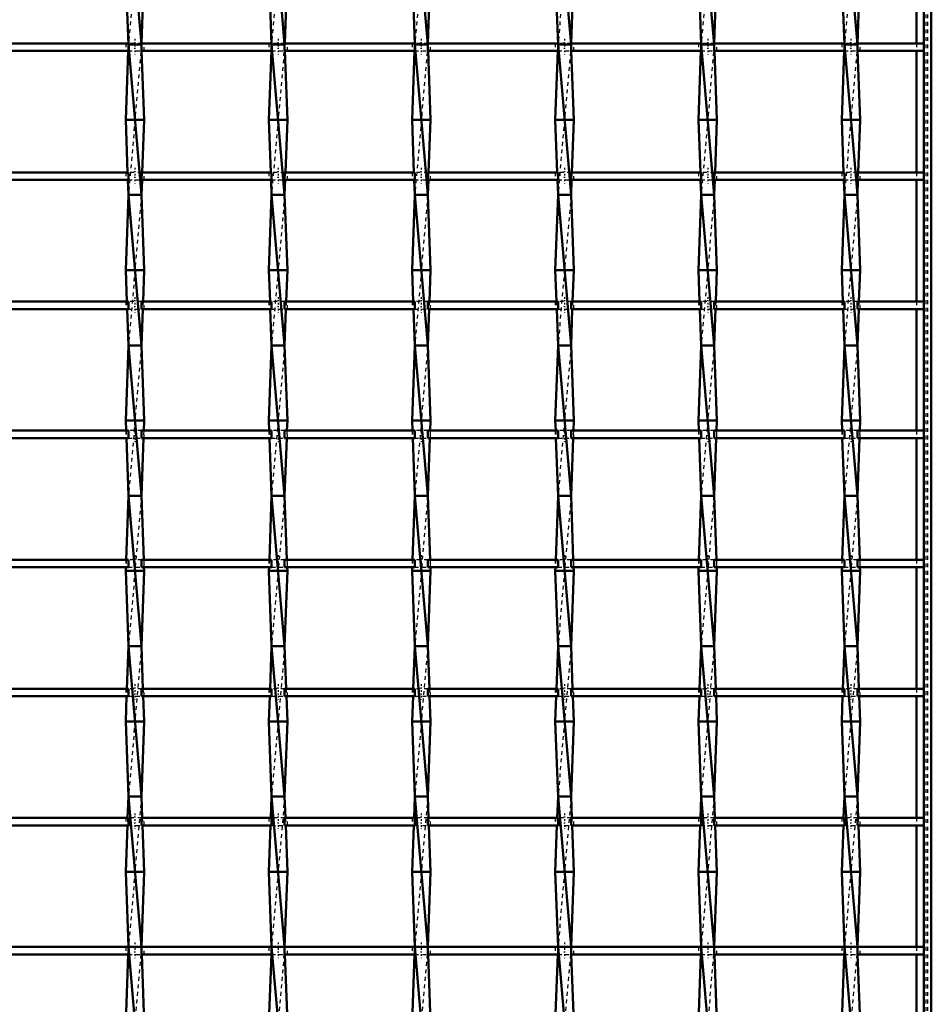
# Model space of a CAD drawing. Header units: millimetres. Extents: x -596 to 532, y -500 to 878.
# Tile 9 of 13: x 7 to 250, y -117 to 145. Entities that reach past the tile are written whole.
import ezdxf

# ---------------------------------------------------------------- set-up
doc = ezdxf.new("R2010")
doc.units = ezdxf.units.MM
doc.linetypes.add('Center', pattern=[1.5, 0.45, -0.5, 0.05, -0.5])
doc.linetypes.add('Dashed', pattern=[2, 1, -1])
for name, color, linetype, lineweight in [('AM_0', 7, 'Continuous', 50), ('AM_7', 7, 'Center', 25), ('AM_9', 6, 'Dashed', 25)]:
    doc.layers.add(name, color=color, linetype=linetype, lineweight=lineweight)

# ---------------------------------------------------------------- blocks, each defined once
blk = doc.blocks.new('1_t7c3wkzoblhuy1qdr1avfunjh________0_in_LSSP2303438211500100035010_4')
at = {"layer": 'AM_0'}
for p, q in [((248, 498), (248, -498)), ((250, 498), (250, -498)), ((246.05, 170.65), (246.05, 138.32)), ((246.05, 136.32), (246.05, 103.99)), ((246.05, 101.99), (246.05, 69.66)), ((246.05, 67.66), (246.05, 35.33)), ((246.05, 33.33), (246.05, 1)), ((246.05, -1), (246.05, -33.33)), ((246.05, -35.33), (246.05, -67.66)), ((246.05, -69.66), (246.05, -101.99)), ((246.05, -103.99), (246.05, -136.32))]:
    blk.add_line(p, q, dxfattribs=at)
at = {"layer": 'AM_9'}
for p, q in [((248.55, 498), (248.55, -498)), ((248.99, 498), (248.99, -498)), ((246.05, 138.32), (246.05, 136.32)), ((246.05, 103.99), (246.05, 101.99)), ((246.05, 69.66), (246.05, 67.66)), ((246.05, 35.33), (246.05, 33.33)), ((246.05, 1), (246.05, -1)), ((246.05, -33.33), (246.05, -35.33)), ((246.05, -67.66), (246.05, -69.66)), ((246.05, -101.99), (246.05, -103.99))]:
    blk.add_line(p, q, dxfattribs=at)
blk = doc.blocks.new('10_c7pp2oum05nb3780u4qsh2njt________0_in_LSSP2303438211500100035010_4')
at = {"layer": 'AM_0'}
for p, q in [((36.37, 178), (39.83, 138)), ((35.65, 158), (36.37, 138)), ((40.55, 158), (39.84, 138.32)), ((36.31, 136.32), (35.65, 118)), ((36.37, 138), (39.83, 98)), ((39.83, 138), (36.37, 138)), ((39.89, 136.32), (40.55, 118)), ((40.55, 118), (35.65, 118)), ((35.65, 118), (36.15, 103.99)), ((40.55, 118), (40.05, 103.99)), ((36.22, 101.99), (36.37, 98)), ((39.98, 101.99), (39.83, 98)), ((36.37, 98), (35.65, 78)), ((36.37, 98), (39.83, 58)), ((39.83, 98), (36.37, 98)), ((39.83, 98), (40.55, 78)), ((35.65, 78), (35.95, 69.66)), ((40.55, 78), (35.65, 78)), ((40.55, 78), (40.25, 69.66)), ((36.02, 67.66), (36.37, 58)), ((40.18, 67.66), (39.83, 58)), ((36.37, 58), (35.65, 38)), ((39.83, 58), (36.37, 58)), ((36.37, 58), (39.83, 18)), ((39.83, 58), (40.55, 38)), ((35.65, 38), (35.75, 35.33)), ((40.55, 38), (35.65, 38)), ((40.55, 38), (40.45, 35.33)), ((35.82, 33.33), (36.37, 18)), ((40.38, 33.33), (39.83, 18)), ((36.37, 18), (35.76, 1)), ((36.37, 18), (39.83, -22)), ((39.83, 18), (36.37, 18)), ((39.83, 18), (40.44, 1)), ((35.69, -1), (35.65, -2)), ((40.55, -2), (35.65, -2)), ((35.65, -2), (36.37, -22)), ((40.55, -2), (39.83, -22)), ((40.51, -1), (40.55, -2)), ((36.37, -22), (35.96, -33.33)), ((39.83, -22), (36.37, -22)), ((36.37, -22), (39.83, -62)), ((39.83, -22), (40.24, -33.33)), ((35.89, -35.33), (35.65, -42)), ((40.31, -35.33), (40.55, -42)), ((35.65, -42), (36.37, -62)), ((40.55, -42), (35.65, -42)), ((40.55, -42), (39.83, -62)), ((36.37, -62), (36.16, -67.66)), ((39.83, -62), (36.37, -62)), ((36.37, -62), (39.83, -102)), ((39.83, -62), (40.04, -67.66)), ((36.09, -69.66), (35.65, -82)), ((40.11, -69.66), (40.55, -82)), ((40.55, -82), (35.65, -82)), ((35.65, -82), (36.37, -102)), ((40.55, -82), (39.83, -101.99)), ((39.83, -102), (36.37, -102)), ((36.37, -102), (39.83, -142)), ((36.3, -103.99), (35.65, -122)), ((39.9, -103.99), (40.55, -122))]:
    blk.add_line(p, q, dxfattribs=at)
at = {"layer": 'AM_9'}
for p, q in [((39.83, 178), (36.37, 138)), ((36.37, 138), (36.31, 136.32)), ((39.83, 138), (36.37, 98)), ((39.84, 138.32), (39.83, 138)), ((39.83, 138), (39.89, 136.32)), ((36.15, 103.99), (36.22, 101.99)), ((40.05, 103.99), (39.98, 101.99)), ((39.83, 98), (36.37, 58)), ((35.95, 69.66), (36.02, 67.66)), ((40.25, 69.66), (40.18, 67.66)), ((39.83, 58), (36.37, 18)), ((35.75, 35.33), (35.82, 33.33)), ((40.45, 35.33), (40.38, 33.33)), ((39.83, 18), (36.37, -22)), ((35.76, 1), (35.69, -1)), ((40.44, 1), (40.51, -1)), ((39.83, -22), (36.37, -62)), ((35.96, -33.33), (35.89, -35.33)), ((40.24, -33.33), (40.31, -35.33)), ((39.83, -62), (36.37, -102)), ((36.16, -67.66), (36.09, -69.66)), ((40.04, -67.66), (40.11, -69.66)), ((36.37, -102), (36.3, -103.99)), ((39.83, -102), (36.37, -142)), ((39.83, -101.99), (39.83, -102)), ((39.83, -102), (39.9, -103.99))]:
    blk.add_line(p, q, dxfattribs=at)
blk = doc.blocks.new('11_bxy5m6u92rukel5m39qmzynhd________0_in_LSSP2303438211500100035010_4')
at = {"layer": 'AM_0'}
for p, q in [((74.47, 178), (77.93, 138)), ((73.75, 158), (74.47, 138)), ((78.65, 158), (77.94, 138.32)), ((74.41, 136.32), (73.75, 118)), ((74.47, 138), (77.93, 98)), ((77.93, 138), (74.47, 138)), ((77.99, 136.32), (78.65, 118)), ((78.65, 118), (73.75, 118)), ((73.75, 118), (74.25, 103.99)), ((78.65, 118), (78.15, 103.99)), ((74.32, 101.99), (74.47, 98)), ((78.08, 101.99), (77.93, 98)), ((74.47, 98), (73.75, 78)), ((77.93, 98), (74.47, 98)), ((74.47, 98), (77.93, 58)), ((77.93, 98), (78.65, 78)), ((78.65, 78), (73.75, 78)), ((73.75, 78), (74.05, 69.66)), ((78.65, 78), (78.35, 69.66)), ((74.12, 67.66), (74.47, 58)), ((78.28, 67.66), (77.93, 58)), ((74.47, 58), (73.75, 38)), ((77.93, 58), (74.47, 58)), ((74.47, 58), (77.93, 18)), ((77.93, 58), (78.65, 38)), ((73.75, 38), (73.85, 35.33)), ((78.65, 38), (73.75, 38)), ((78.65, 38), (78.55, 35.33)), ((73.92, 33.33), (74.47, 18)), ((78.48, 33.33), (77.93, 18)), ((74.47, 18), (73.86, 1)), ((74.47, 18), (77.93, -22)), ((77.93, 18), (74.47, 18)), ((77.93, 18), (78.54, 1)), ((73.79, -1), (73.75, -2)), ((78.65, -2), (73.75, -2)), ((73.75, -2), (74.47, -22)), ((78.65, -2), (77.93, -22)), ((78.61, -1), (78.65, -2)), ((74.47, -22), (74.06, -33.33)), ((74.47, -22), (77.93, -62)), ((77.93, -22), (74.47, -22)), ((77.93, -22), (78.34, -33.33)), ((73.99, -35.33), (73.75, -42)), ((78.41, -35.33), (78.65, -42)), ((73.75, -42), (74.47, -62)), ((78.65, -42), (73.75, -42)), ((78.65, -42), (77.93, -62)), ((74.47, -62), (74.26, -67.66)), ((77.93, -62), (74.47, -62)), ((74.47, -62), (77.93, -102)), ((77.93, -62), (78.14, -67.66)), ((74.19, -69.66), (73.75, -82)), ((78.21, -69.66), (78.65, -82)), ((73.75, -82), (74.47, -102)), ((78.65, -82), (73.75, -82)), ((78.65, -82), (77.93, -101.99)), ((77.93, -102), (74.47, -102)), ((74.47, -102), (77.93, -142)), ((74.4, -103.99), (73.75, -122)), ((78, -103.99), (78.65, -122))]:
    blk.add_line(p, q, dxfattribs=at)
at = {"layer": 'AM_9'}
for p, q in [((77.93, 178), (74.47, 138)), ((74.47, 138), (74.41, 136.32)), ((77.93, 138), (74.47, 98)), ((77.94, 138.32), (77.93, 138)), ((77.93, 138), (77.99, 136.32)), ((74.25, 103.99), (74.32, 101.99)), ((78.15, 103.99), (78.08, 101.99)), ((77.93, 98), (74.47, 58)), ((74.05, 69.66), (74.12, 67.66)), ((78.35, 69.66), (78.28, 67.66)), ((77.93, 58), (74.47, 18)), ((73.85, 35.33), (73.92, 33.33)), ((78.55, 35.33), (78.48, 33.33)), ((77.93, 18), (74.47, -22)), ((73.86, 1), (73.79, -1)), ((78.54, 1), (78.61, -1)), ((77.93, -22), (74.47, -62)), ((74.06, -33.33), (73.99, -35.33)), ((78.34, -33.33), (78.41, -35.33)), ((77.93, -62), (74.47, -102)), ((74.26, -67.66), (74.19, -69.66)), ((78.14, -67.66), (78.21, -69.66)), ((74.47, -102), (74.4, -103.99)), ((77.93, -102), (74.47, -142)), ((77.93, -101.99), (77.93, -102)), ((77.93, -102), (78, -103.99))]:
    blk.add_line(p, q, dxfattribs=at)
blk = doc.blocks.new('12_watd1727a77wj7fk7sa80z8pj________0_in_LSSP2303438211500100035010_4')
at = {"layer": 'AM_0'}
for p, q in [((112.57, 178), (116.03, 138)), ((111.85, 158), (112.57, 138)), ((116.75, 158), (116.04, 138.32)), ((112.51, 136.32), (111.85, 118)), ((112.57, 138), (116.03, 98)), ((116.03, 138), (112.57, 138)), ((116.09, 136.32), (116.75, 118)), ((116.75, 118), (111.85, 118)), ((111.85, 118), (112.35, 103.99)), ((116.75, 118), (116.25, 103.99)), ((112.42, 101.99), (112.57, 98)), ((116.18, 101.99), (116.03, 98)), ((112.57, 98), (111.85, 78)), ((112.57, 98), (116.03, 58)), ((116.03, 98), (112.57, 98)), ((116.03, 98), (116.75, 78)), ((111.85, 78), (112.15, 69.66)), ((116.75, 78), (111.85, 78)), ((116.75, 78), (116.45, 69.66)), ((112.22, 67.66), (112.57, 58)), ((116.38, 67.66), (116.03, 58)), ((112.57, 58), (111.85, 38)), ((112.57, 58), (116.03, 18)), ((116.03, 58), (112.57, 58)), ((116.03, 58), (116.75, 38)), ((111.85, 38), (111.95, 35.33)), ((116.75, 38), (111.85, 38)), ((116.75, 38), (116.65, 35.33)), ((112.02, 33.33), (112.57, 18)), ((116.58, 33.33), (116.03, 18)), ((112.57, 18), (111.96, 1)), ((112.57, 18), (116.03, -22)), ((116.03, 18), (112.57, 18)), ((116.03, 18), (116.64, 1)), ((111.89, -1), (111.85, -2)), ((116.75, -2), (111.85, -2)), ((111.85, -2), (112.57, -22)), ((116.75, -2), (116.03, -22)), ((116.71, -1), (116.75, -2)), ((112.57, -22), (112.16, -33.33)), ((116.03, -22), (112.57, -22)), ((112.57, -22), (116.03, -62)), ((116.03, -22), (116.44, -33.33)), ((112.09, -35.33), (111.85, -42)), ((116.51, -35.33), (116.75, -42)), ((111.85, -42), (112.57, -62)), ((116.75, -42), (111.85, -42)), ((116.75, -42), (116.03, -62)), ((112.57, -62), (112.36, -67.66)), ((112.57, -62), (116.03, -102)), ((116.03, -62), (112.57, -62)), ((116.03, -62), (116.24, -67.66)), ((112.29, -69.66), (111.85, -82)), ((116.31, -69.66), (116.75, -82)), ((111.85, -82), (112.57, -102)), ((116.75, -82), (111.85, -82)), ((116.75, -82), (116.03, -101.99)), ((116.03, -102), (112.57, -102)), ((112.57, -102), (116.03, -142)), ((112.5, -103.99), (111.85, -122)), ((116.1, -103.99), (116.75, -122))]:
    blk.add_line(p, q, dxfattribs=at)
at = {"layer": 'AM_9'}
for p, q in [((116.03, 178), (112.57, 138)), ((112.57, 138), (112.51, 136.32)), ((116.03, 138), (112.57, 98)), ((116.04, 138.32), (116.03, 138)), ((116.03, 138), (116.09, 136.32)), ((112.35, 103.99), (112.42, 101.99)), ((116.25, 103.99), (116.18, 101.99)), ((116.03, 98), (112.57, 58)), ((112.15, 69.66), (112.22, 67.66)), ((116.45, 69.66), (116.38, 67.66)), ((116.03, 58), (112.57, 18)), ((111.95, 35.33), (112.02, 33.33)), ((116.65, 35.33), (116.58, 33.33)), ((116.03, 18), (112.57, -22)), ((111.96, 1), (111.89, -1)), ((116.64, 1), (116.71, -1)), ((116.03, -22), (112.57, -62)), ((112.16, -33.33), (112.09, -35.33)), ((116.44, -33.33), (116.51, -35.33)), ((116.03, -62), (112.57, -102)), ((112.36, -67.66), (112.29, -69.66)), ((116.24, -67.66), (116.31, -69.66)), ((112.57, -102), (112.5, -103.99)), ((116.03, -102), (112.57, -142)), ((116.03, -101.99), (116.03, -102)), ((116.03, -102), (116.1, -103.99))]:
    blk.add_line(p, q, dxfattribs=at)
blk = doc.blocks.new('13_v3axpk0cgtr28640ob17n27en________0_in_LSSP2303438211500100035010_4')
at = {"layer": 'AM_0'}
for p, q in [((150.67, 178), (154.13, 138)), ((149.95, 158), (150.67, 138)), ((154.85, 158), (154.14, 138.32)), ((150.61, 136.32), (149.95, 118)), ((150.67, 138), (154.13, 98)), ((154.13, 138), (150.67, 138)), ((154.19, 136.32), (154.85, 118)), ((149.95, 118), (150.45, 103.99)), ((154.85, 118), (149.95, 118)), ((154.85, 118), (154.35, 103.99)), ((150.52, 101.99), (150.67, 98)), ((154.28, 101.99), (154.13, 98)), ((150.67, 98), (149.95, 78)), ((150.67, 98), (154.13, 58)), ((154.13, 98), (150.67, 98)), ((154.13, 98), (154.85, 78)), ((149.95, 78), (150.25, 69.66)), ((154.85, 78), (149.95, 78)), ((154.85, 78), (154.55, 69.66)), ((150.32, 67.66), (150.67, 58)), ((154.48, 67.66), (154.13, 58)), ((150.67, 58), (149.95, 38)), ((154.13, 58), (150.67, 58)), ((150.67, 58), (154.13, 18)), ((154.13, 58), (154.85, 38)), ((149.95, 38), (150.05, 35.33)), ((154.85, 38), (149.95, 38)), ((154.85, 38), (154.75, 35.33)), ((150.12, 33.33), (150.67, 18)), ((154.68, 33.33), (154.13, 18)), ((150.67, 18), (150.06, 1)), ((150.67, 18), (154.13, -22)), ((154.13, 18), (150.67, 18)), ((154.13, 18), (154.74, 1)), ((149.99, -1), (149.95, -2)), ((154.85, -2), (149.95, -2)), ((149.95, -2), (150.67, -22)), ((154.85, -2), (154.13, -22)), ((154.81, -1), (154.85, -2)), ((150.67, -22), (150.26, -33.33)), ((150.67, -22), (154.13, -62)), ((154.13, -22), (150.67, -22)), ((154.13, -22), (154.54, -33.33)), ((150.19, -35.33), (149.95, -42)), ((154.61, -35.33), (154.85, -42)), ((154.85, -42), (149.95, -42)), ((149.95, -42), (150.67, -62)), ((154.85, -42), (154.13, -62)), ((150.67, -62), (150.46, -67.66)), ((150.67, -62), (154.13, -102)), ((154.13, -62), (150.67, -62)), ((154.13, -62), (154.34, -67.66)), ((150.39, -69.66), (149.95, -82)), ((154.41, -69.66), (154.85, -82)), ((154.85, -82), (149.95, -82)), ((149.95, -82), (150.67, -102)), ((154.85, -82), (154.13, -101.99)), ((154.13, -102), (150.67, -102)), ((150.67, -102), (154.13, -142)), ((150.6, -103.99), (149.95, -122)), ((154.2, -103.99), (154.85, -122))]:
    blk.add_line(p, q, dxfattribs=at)
at = {"layer": 'AM_9'}
for p, q in [((154.13, 178), (150.67, 138)), ((150.67, 138), (150.61, 136.32)), ((154.13, 138), (150.67, 98)), ((154.14, 138.32), (154.13, 138)), ((154.13, 138), (154.19, 136.32)), ((150.45, 103.99), (150.52, 101.99)), ((154.35, 103.99), (154.28, 101.99)), ((154.13, 98), (150.67, 58)), ((150.25, 69.66), (150.32, 67.66)), ((154.55, 69.66), (154.48, 67.66)), ((154.13, 58), (150.67, 18)), ((150.05, 35.33), (150.12, 33.33)), ((154.75, 35.33), (154.68, 33.33)), ((154.13, 18), (150.67, -22)), ((150.06, 1), (149.99, -1)), ((154.74, 1), (154.81, -1)), ((154.13, -22), (150.67, -62)), ((150.26, -33.33), (150.19, -35.33)), ((154.54, -33.33), (154.61, -35.33)), ((154.13, -62), (150.67, -102)), ((150.46, -67.66), (150.39, -69.66)), ((154.34, -67.66), (154.41, -69.66)), ((150.67, -102), (150.6, -103.99)), ((154.13, -102), (150.67, -142)), ((154.13, -101.99), (154.13, -102)), ((154.13, -102), (154.2, -103.99))]:
    blk.add_line(p, q, dxfattribs=at)
blk = doc.blocks.new('14_ms0ipczqxnxdcpuwnxmu8bbdj________0_in_LSSP2303438211500100035010_4')
at = {"layer": 'AM_0'}
for p, q in [((188.77, 178), (192.23, 138)), ((188.05, 158), (188.77, 138)), ((192.95, 158), (192.24, 138.32)), ((188.71, 136.32), (188.05, 118)), ((188.77, 138), (192.23, 98)), ((192.23, 138), (188.77, 138)), ((192.29, 136.32), (192.95, 118)), ((192.95, 118), (188.05, 118)), ((188.05, 118), (188.55, 103.99)), ((192.95, 118), (192.45, 103.99)), ((188.62, 101.99), (188.77, 98)), ((192.38, 101.99), (192.23, 98)), ((188.77, 98), (188.05, 78)), ((192.23, 98), (188.77, 98)), ((188.77, 98), (192.23, 58)), ((192.23, 98), (192.95, 78)), ((192.95, 78), (188.05, 78)), ((188.05, 78), (188.35, 69.66)), ((192.95, 78), (192.65, 69.66)), ((188.42, 67.66), (188.77, 58)), ((192.58, 67.66), (192.23, 58)), ((188.77, 58), (188.05, 38)), ((188.77, 58), (192.23, 18)), ((192.23, 58), (188.77, 58)), ((192.23, 58), (192.95, 38)), ((192.95, 38), (188.05, 38)), ((188.05, 38), (188.15, 35.33)), ((192.95, 38), (192.85, 35.33)), ((188.22, 33.33), (188.77, 18)), ((192.78, 33.33), (192.23, 18)), ((188.77, 18), (188.16, 1)), ((188.77, 18), (192.23, -22)), ((192.23, 18), (188.77, 18)), ((192.23, 18), (192.84, 1)), ((188.09, -1), (188.05, -2)), ((192.95, -2), (188.05, -2)), ((188.05, -2), (188.77, -22)), ((192.95, -2), (192.23, -22)), ((192.91, -1), (192.95, -2)), ((188.77, -22), (188.36, -33.33)), ((188.77, -22), (192.23, -62)), ((192.23, -22), (188.77, -22)), ((192.23, -22), (192.64, -33.33)), ((188.29, -35.33), (188.05, -42)), ((192.71, -35.33), (192.95, -42)), ((192.95, -42), (188.05, -42)), ((188.05, -42), (188.77, -62)), ((192.95, -42), (192.23, -62)), ((188.77, -62), (188.56, -67.66)), ((192.23, -62), (188.77, -62)), ((188.77, -62), (192.23, -102)), ((192.23, -62), (192.44, -67.66)), ((188.49, -69.66), (188.05, -82)), ((192.51, -69.66), (192.95, -82)), ((188.05, -82), (188.77, -102)), ((192.95, -82), (188.05, -82)), ((192.95, -82), (192.23, -101.99)), ((192.23, -102), (188.77, -102)), ((188.77, -102), (192.23, -142)), ((188.7, -103.99), (188.05, -122)), ((192.3, -103.99), (192.95, -122))]:
    blk.add_line(p, q, dxfattribs=at)
at = {"layer": 'AM_9'}
for p, q in [((192.23, 178), (188.77, 138)), ((188.77, 138), (188.71, 136.32)), ((192.23, 138), (188.77, 98)), ((192.24, 138.32), (192.23, 138)), ((192.23, 138), (192.29, 136.32)), ((188.55, 103.99), (188.62, 101.99)), ((192.45, 103.99), (192.38, 101.99)), ((192.23, 98), (188.77, 58)), ((188.35, 69.66), (188.42, 67.66)), ((192.65, 69.66), (192.58, 67.66)), ((192.23, 58), (188.77, 18)), ((188.15, 35.33), (188.22, 33.33)), ((192.85, 35.33), (192.78, 33.33)), ((192.23, 18), (188.77, -22)), ((188.16, 1), (188.09, -1)), ((192.84, 1), (192.91, -1)), ((192.23, -22), (188.77, -62)), ((188.36, -33.33), (188.29, -35.33)), ((192.64, -33.33), (192.71, -35.33)), ((192.23, -62), (188.77, -102)), ((188.56, -67.66), (188.49, -69.66)), ((192.44, -67.66), (192.51, -69.66)), ((188.77, -102), (188.7, -103.99)), ((192.23, -102), (188.77, -142)), ((192.23, -101.99), (192.23, -102)), ((192.23, -102), (192.3, -103.99))]:
    blk.add_line(p, q, dxfattribs=at)
blk = doc.blocks.new('15_g0fzjuo6ez2gxt8m0ct5daauw________0_in_LSSP2303438211500100035010_4')
at = {"layer": 'AM_0'}
for p, q in [((226.87, 178), (230.33, 138)), ((226.15, 158), (226.87, 138)), ((231.05, 158), (230.34, 138.32)), ((226.81, 136.32), (226.15, 118)), ((226.87, 138), (230.33, 98)), ((230.33, 138), (226.87, 138)), ((230.39, 136.32), (231.05, 118)), ((231.05, 118), (226.15, 118)), ((226.15, 118), (226.65, 103.99)), ((231.05, 118), (230.55, 103.99)), ((226.72, 101.99), (226.87, 98)), ((230.48, 101.99), (230.33, 98)), ((226.87, 98), (226.15, 78)), ((226.87, 98), (230.33, 58)), ((230.33, 98), (226.87, 98)), ((230.33, 98), (231.05, 78)), ((226.15, 78), (226.45, 69.66)), ((231.05, 78), (226.15, 78)), ((231.05, 78), (230.75, 69.66)), ((226.52, 67.66), (226.87, 58)), ((230.68, 67.66), (230.33, 58)), ((226.87, 58), (226.15, 38)), ((226.87, 58), (230.33, 18)), ((230.33, 58), (226.87, 58)), ((230.33, 58), (231.05, 38)), ((231.05, 38), (226.15, 38)), ((226.15, 38), (226.25, 35.33)), ((231.05, 38), (230.95, 35.33)), ((226.32, 33.33), (226.87, 18)), ((230.88, 33.33), (230.33, 18)), ((226.87, 18), (226.26, 1)), ((226.87, 18), (230.33, -22)), ((230.33, 18), (226.87, 18)), ((230.33, 18), (230.94, 1)), ((226.19, -1), (226.15, -2)), ((231.05, -2), (226.15, -2)), ((226.15, -2), (226.87, -22)), ((231.05, -2), (230.33, -22)), ((231.01, -1), (231.05, -2)), ((226.87, -22), (226.46, -33.33)), ((230.33, -22), (226.87, -22)), ((226.87, -22), (230.33, -62)), ((230.33, -22), (230.74, -33.33)), ((226.39, -35.33), (226.15, -42)), ((230.81, -35.33), (231.05, -42)), ((226.15, -42), (226.87, -62)), ((231.05, -42), (226.15, -42)), ((231.05, -42), (230.33, -62)), ((226.87, -62), (226.66, -67.66)), ((226.87, -62), (230.33, -102)), ((230.33, -62), (226.87, -62)), ((230.33, -62), (230.54, -67.66)), ((226.59, -69.66), (226.15, -82)), ((230.61, -69.66), (231.05, -82)), ((231.05, -82), (226.15, -82)), ((226.15, -82), (226.87, -102)), ((231.05, -82), (230.33, -101.99)), ((230.33, -102), (226.87, -102)), ((226.87, -102), (230.33, -142)), ((226.8, -103.99), (226.15, -122)), ((230.4, -103.99), (231.05, -122))]:
    blk.add_line(p, q, dxfattribs=at)
at = {"layer": 'AM_9'}
for p, q in [((230.33, 178), (226.87, 138)), ((226.87, 138), (226.81, 136.32)), ((230.33, 138), (226.87, 98)), ((230.34, 138.32), (230.33, 138)), ((230.33, 138), (230.39, 136.32)), ((226.65, 103.99), (226.72, 101.99)), ((230.55, 103.99), (230.48, 101.99)), ((230.33, 98), (226.87, 58)), ((226.45, 69.66), (226.52, 67.66)), ((230.75, 69.66), (230.68, 67.66)), ((230.33, 58), (226.87, 18)), ((226.25, 35.33), (226.32, 33.33)), ((230.95, 35.33), (230.88, 33.33)), ((230.33, 18), (226.87, -22)), ((226.26, 1), (226.19, -1)), ((230.94, 1), (231.01, -1)), ((230.33, -22), (226.87, -62)), ((226.46, -33.33), (226.39, -35.33)), ((230.74, -33.33), (230.81, -35.33)), ((230.33, -62), (226.87, -102)), ((226.66, -67.66), (226.59, -69.66)), ((230.54, -67.66), (230.61, -69.66)), ((226.87, -102), (226.8, -103.99)), ((230.33, -102), (226.87, -142)), ((230.33, -101.99), (230.33, -102)), ((230.33, -102), (230.4, -103.99))]:
    blk.add_line(p, q, dxfattribs=at)
blk = doc.blocks.new('28_ms790egoadr1ej9ya156c8s1e________0_in_LSSP2303438211500100035010_4')
at = {"layer": 'AM_0'}
for p, q in [((36.37, -101.99), (1.73, -101.99)), ((36.37, -101.99), (36.37, -103.99)), ((39.83, -103.99), (39.83, -101.99)), ((74.47, -101.99), (39.83, -101.99)), ((74.47, -101.99), (74.47, -103.99)), ((77.93, -103.99), (77.93, -101.99)), ((112.57, -101.99), (77.93, -101.99)), ((112.57, -101.99), (112.57, -103.99)), ((116.03, -103.99), (116.03, -101.99)), ((150.67, -101.99), (116.03, -101.99)), ((150.67, -101.99), (150.67, -103.99)), ((154.13, -103.99), (154.13, -101.99)), ((188.77, -101.99), (154.13, -101.99)), ((188.77, -101.99), (188.77, -103.99)), ((192.23, -103.99), (192.23, -101.99)), ((226.87, -101.99), (192.23, -101.99)), ((226.87, -101.99), (226.87, -103.99)), ((230.33, -103.99), (230.33, -101.99)), ((248, -101.99), (230.33, -101.99)), ((248, -101.99), (248, -103.99)), ((36.37, -103.99), (1.73, -103.99)), ((74.47, -103.99), (39.83, -103.99)), ((112.57, -103.99), (77.93, -103.99)), ((150.67, -103.99), (116.03, -103.99)), ((188.77, -103.99), (154.13, -103.99)), ((226.87, -103.99), (192.23, -103.99)), ((248, -103.99), (230.33, -103.99))]:
    blk.add_line(p, q, dxfattribs=at)
at = {"layer": 'AM_7'}
for p, q in [((38.1, -100.79), (38.1, -105.19)), ((76.2, -100.79), (76.2, -105.19)), ((114.3, -100.79), (114.3, -105.19)), ((152.4, -100.79), (152.4, -105.19)), ((190.5, -100.79), (190.5, -105.19)), ((228.6, -100.79), (228.6, -105.19))]:
    blk.add_line(p, q, dxfattribs=at)
at = {"layer": 'AM_9'}
for p, q in [((35.65, -101.99), (35.65, -103.99)), ((39.83, -101.99), (36.37, -101.99)), ((40.55, -103.99), (40.55, -101.99)), ((73.75, -101.99), (73.75, -103.99)), ((77.93, -101.99), (74.47, -101.99)), ((78.65, -103.99), (78.65, -101.99)), ((111.85, -101.99), (111.85, -103.99)), ((116.03, -101.99), (112.57, -101.99)), ((116.75, -103.99), (116.75, -101.99)), ((149.95, -101.99), (149.95, -103.99)), ((154.13, -101.99), (150.67, -101.99)), ((154.85, -103.99), (154.85, -101.99)), ((188.05, -101.99), (188.05, -103.99)), ((192.23, -101.99), (188.77, -101.99)), ((192.95, -103.99), (192.95, -101.99)), ((226.15, -101.99), (226.15, -103.99)), ((230.33, -101.99), (226.87, -101.99)), ((231.05, -103.99), (231.05, -101.99)), ((36.37, -103.99), (39.83, -103.99)), ((74.47, -103.99), (77.93, -103.99)), ((112.57, -103.99), (116.03, -103.99)), ((150.67, -103.99), (154.13, -103.99)), ((188.77, -103.99), (192.23, -103.99)), ((226.87, -103.99), (230.33, -103.99))]:
    blk.add_line(p, q, dxfattribs=at)
blk = doc.blocks.new('29_tfjqpr4hx9wgalwaj6ses2agd________0_in_LSSP2303438211500100035010_4')
at = {"layer": 'AM_0'}
for p, q in [((36.37, -67.66), (1.73, -67.66)), ((36.37, -67.66), (36.37, -69.66)), ((39.83, -69.66), (39.83, -67.66)), ((74.47, -67.66), (39.83, -67.66)), ((74.47, -67.66), (74.47, -69.66)), ((77.93, -69.66), (77.93, -67.66)), ((112.57, -67.66), (77.93, -67.66)), ((112.57, -67.66), (112.57, -69.66)), ((116.03, -69.66), (116.03, -67.66)), ((150.67, -67.66), (116.03, -67.66)), ((150.67, -67.66), (150.67, -69.66)), ((154.13, -69.66), (154.13, -67.66)), ((188.77, -67.66), (154.13, -67.66)), ((188.77, -67.66), (188.77, -69.66)), ((226.87, -67.66), (192.23, -67.66)), ((192.23, -69.66), (192.23, -67.66)), ((226.87, -67.66), (226.87, -69.66)), ((230.33, -69.66), (230.33, -67.66)), ((248, -67.66), (230.33, -67.66)), ((248, -67.66), (248, -69.66)), ((36.37, -69.66), (1.73, -69.66)), ((74.47, -69.66), (39.83, -69.66)), ((112.57, -69.66), (77.93, -69.66)), ((150.67, -69.66), (116.03, -69.66)), ((188.77, -69.66), (154.13, -69.66)), ((226.87, -69.66), (192.23, -69.66)), ((248, -69.66), (230.33, -69.66))]:
    blk.add_line(p, q, dxfattribs=at)
at = {"layer": 'AM_7'}
for p, q in [((38.1, -66.46), (38.1, -70.86)), ((76.2, -66.46), (76.2, -70.86)), ((114.3, -66.46), (114.3, -70.86)), ((152.4, -66.46), (152.4, -70.86)), ((190.5, -66.46), (190.5, -70.86)), ((228.6, -66.46), (228.6, -70.86))]:
    blk.add_line(p, q, dxfattribs=at)
at = {"layer": 'AM_9'}
for p, q in [((35.65, -67.66), (35.65, -69.66)), ((39.83, -67.66), (36.37, -67.66)), ((40.55, -69.66), (40.55, -67.66)), ((73.75, -67.66), (73.75, -69.66)), ((77.93, -67.66), (74.47, -67.66)), ((78.65, -69.66), (78.65, -67.66)), ((111.85, -67.66), (111.85, -69.66)), ((116.03, -67.66), (112.57, -67.66)), ((116.75, -69.66), (116.75, -67.66)), ((149.95, -67.66), (149.95, -69.66)), ((154.13, -67.66), (150.67, -67.66)), ((154.85, -69.66), (154.85, -67.66)), ((188.05, -67.66), (188.05, -69.66)), ((192.23, -67.66), (188.77, -67.66)), ((192.95, -69.66), (192.95, -67.66)), ((226.15, -67.66), (226.15, -69.66)), ((230.33, -67.66), (226.87, -67.66)), ((231.05, -69.66), (231.05, -67.66)), ((36.37, -69.66), (39.83, -69.66)), ((74.47, -69.66), (77.93, -69.66)), ((112.57, -69.66), (116.03, -69.66)), ((150.67, -69.66), (154.13, -69.66)), ((188.77, -69.66), (192.23, -69.66)), ((226.87, -69.66), (230.33, -69.66))]:
    blk.add_line(p, q, dxfattribs=at)
blk = doc.blocks.new('30_r4z6czpzphwlmrqitwkv0qsyg________0_in_LSSP2303438211500100035010_4')
at = {"layer": 'AM_0'}
for p, q in [((36.37, -33.33), (1.73, -33.33)), ((36.37, -33.33), (36.37, -35.33)), ((39.83, -35.33), (39.83, -33.33)), ((74.47, -33.33), (39.83, -33.33)), ((74.47, -33.33), (74.47, -35.33)), ((77.93, -35.33), (77.93, -33.33)), ((112.57, -33.33), (77.93, -33.33)), ((112.57, -33.33), (112.57, -35.33)), ((116.03, -35.33), (116.03, -33.33)), ((150.67, -33.33), (116.03, -33.33)), ((150.67, -33.33), (150.67, -35.33)), ((154.13, -35.33), (154.13, -33.33)), ((188.77, -33.33), (154.13, -33.33)), ((188.77, -33.33), (188.77, -35.33)), ((192.23, -35.33), (192.23, -33.33)), ((226.87, -33.33), (192.23, -33.33)), ((226.87, -33.33), (226.87, -35.33)), ((230.33, -35.33), (230.33, -33.33)), ((248, -33.33), (230.33, -33.33)), ((248, -33.33), (248, -35.33)), ((36.37, -35.33), (1.73, -35.33)), ((74.47, -35.33), (39.83, -35.33)), ((112.57, -35.33), (77.93, -35.33)), ((150.67, -35.33), (116.03, -35.33)), ((188.77, -35.33), (154.13, -35.33)), ((226.87, -35.33), (192.23, -35.33)), ((248, -35.33), (230.33, -35.33))]:
    blk.add_line(p, q, dxfattribs=at)
at = {"layer": 'AM_7'}
for p, q in [((38.1, -32.13), (38.1, -36.53)), ((76.2, -32.13), (76.2, -36.53)), ((114.3, -32.13), (114.3, -36.53)), ((152.4, -32.13), (152.4, -36.53)), ((190.5, -32.13), (190.5, -36.53)), ((228.6, -32.13), (228.6, -36.53))]:
    blk.add_line(p, q, dxfattribs=at)
at = {"layer": 'AM_9'}
for p, q in [((35.65, -33.33), (35.65, -35.33)), ((39.83, -33.33), (36.37, -33.33)), ((40.55, -35.33), (40.55, -33.33)), ((73.75, -33.33), (73.75, -35.33)), ((77.93, -33.33), (74.47, -33.33)), ((78.65, -35.33), (78.65, -33.33)), ((111.85, -33.33), (111.85, -35.33)), ((116.03, -33.33), (112.57, -33.33)), ((116.75, -35.33), (116.75, -33.33)), ((149.95, -33.33), (149.95, -35.33)), ((154.13, -33.33), (150.67, -33.33)), ((154.85, -35.33), (154.85, -33.33)), ((188.05, -33.33), (188.05, -35.33)), ((192.23, -33.33), (188.77, -33.33)), ((192.95, -35.33), (192.95, -33.33)), ((226.15, -33.33), (226.15, -35.33)), ((230.33, -33.33), (226.87, -33.33)), ((231.05, -35.33), (231.05, -33.33)), ((36.37, -35.33), (39.83, -35.33)), ((74.47, -35.33), (77.93, -35.33)), ((112.57, -35.33), (116.03, -35.33)), ((150.67, -35.33), (154.13, -35.33)), ((188.77, -35.33), (192.23, -35.33)), ((226.87, -35.33), (230.33, -35.33))]:
    blk.add_line(p, q, dxfattribs=at)
blk = doc.blocks.new('31_l5ovkwcpfbnz8sni00ksufkng________0_in_LSSP2303438211500100035010_4')
at = {"layer": 'AM_0'}
for p, q in [((36.37, 1), (1.73, 1)), ((36.37, 1), (36.37, -1)), ((39.83, -1), (39.83, 1)), ((74.47, 1), (39.83, 1)), ((74.47, 1), (74.47, -1)), ((77.93, -1), (77.93, 1)), ((112.57, 1), (77.93, 1)), ((112.57, 1), (112.57, -1)), ((116.03, -1), (116.03, 1)), ((150.67, 1), (116.03, 1)), ((150.67, 1), (150.67, -1)), ((154.13, -1), (154.13, 1)), ((188.77, 1), (154.13, 1)), ((188.77, 1), (188.77, -1)), ((226.87, 1), (192.23, 1)), ((192.23, -1), (192.23, 1)), ((226.87, 1), (226.87, -1)), ((230.33, -1), (230.33, 1)), ((248, 1), (230.33, 1)), ((248, 1), (248, -1)), ((36.37, -1), (1.73, -1)), ((74.47, -1), (39.83, -1)), ((112.57, -1), (77.93, -1)), ((150.67, -1), (116.03, -1)), ((188.77, -1), (154.13, -1)), ((226.87, -1), (192.23, -1)), ((248, -1), (230.33, -1))]:
    blk.add_line(p, q, dxfattribs=at)
at = {"layer": 'AM_7'}
for p, q in [((38.1, 2.2), (38.1, -2.2)), ((76.2, 2.2), (76.2, -2.2)), ((114.3, 2.2), (114.3, -2.2)), ((152.4, 2.2), (152.4, -2.2)), ((190.5, 2.2), (190.5, -2.2)), ((228.6, 2.2), (228.6, -2.2))]:
    blk.add_line(p, q, dxfattribs=at)
at = {"layer": 'AM_9'}
for p, q in [((35.65, 1), (35.65, -1)), ((39.83, 1), (36.37, 1)), ((40.55, -1), (40.55, 1)), ((73.75, 1), (73.75, -1)), ((77.93, 1), (74.47, 1)), ((78.65, -1), (78.65, 1)), ((111.85, 1), (111.85, -1)), ((116.03, 1), (112.57, 1)), ((116.75, -1), (116.75, 1)), ((149.95, 1), (149.95, -1)), ((154.13, 1), (150.67, 1)), ((154.85, -1), (154.85, 1)), ((188.05, 1), (188.05, -1)), ((192.23, 1), (188.77, 1)), ((192.95, -1), (192.95, 1)), ((226.15, 1), (226.15, -1)), ((230.33, 1), (226.87, 1)), ((231.05, -1), (231.05, 1)), ((36.37, -1), (39.83, -1)), ((74.47, -1), (77.93, -1)), ((112.57, -1), (116.03, -1)), ((150.67, -1), (154.13, -1)), ((188.77, -1), (192.23, -1)), ((226.87, -1), (230.33, -1))]:
    blk.add_line(p, q, dxfattribs=at)
blk = doc.blocks.new('32_pah53wmnck0r95271n9xwpf8e________0_in_LSSP2303438211500100035010_4')
at = {"layer": 'AM_0'}
for p, q in [((36.37, 35.33), (1.73, 35.33)), ((36.37, 35.33), (36.37, 33.33)), ((39.83, 33.33), (39.83, 35.33)), ((74.47, 35.33), (39.83, 35.33)), ((74.47, 35.33), (74.47, 33.33)), ((77.93, 33.33), (77.93, 35.33)), ((112.57, 35.33), (77.93, 35.33)), ((112.57, 35.33), (112.57, 33.33)), ((150.67, 35.33), (116.03, 35.33)), ((116.03, 33.33), (116.03, 35.33)), ((150.67, 35.33), (150.67, 33.33)), ((154.13, 33.33), (154.13, 35.33)), ((188.77, 35.33), (154.13, 35.33)), ((188.77, 35.33), (188.77, 33.33)), ((192.23, 33.33), (192.23, 35.33)), ((226.87, 35.33), (192.23, 35.33)), ((226.87, 35.33), (226.87, 33.33)), ((230.33, 33.33), (230.33, 35.33)), ((248, 35.33), (230.33, 35.33)), ((248, 35.33), (248, 33.33)), ((36.37, 33.33), (1.73, 33.33)), ((74.47, 33.33), (39.83, 33.33)), ((112.57, 33.33), (77.93, 33.33)), ((150.67, 33.33), (116.03, 33.33)), ((188.77, 33.33), (154.13, 33.33)), ((226.87, 33.33), (192.23, 33.33)), ((248, 33.33), (230.33, 33.33))]:
    blk.add_line(p, q, dxfattribs=at)
at = {"layer": 'AM_7'}
for p, q in [((38.1, 36.53), (38.1, 32.13)), ((76.2, 36.53), (76.2, 32.13)), ((114.3, 36.53), (114.3, 32.13)), ((152.4, 36.53), (152.4, 32.13)), ((190.5, 36.53), (190.5, 32.13)), ((228.6, 36.53), (228.6, 32.13))]:
    blk.add_line(p, q, dxfattribs=at)
at = {"layer": 'AM_9'}
for p, q in [((35.65, 35.33), (35.65, 33.33)), ((39.83, 35.33), (36.37, 35.33)), ((40.55, 33.33), (40.55, 35.33)), ((73.75, 35.33), (73.75, 33.33)), ((77.93, 35.33), (74.47, 35.33)), ((78.65, 33.33), (78.65, 35.33)), ((111.85, 35.33), (111.85, 33.33)), ((116.03, 35.33), (112.57, 35.33)), ((116.75, 33.33), (116.75, 35.33)), ((149.95, 35.33), (149.95, 33.33)), ((154.13, 35.33), (150.67, 35.33)), ((154.85, 33.33), (154.85, 35.33)), ((188.05, 35.33), (188.05, 33.33)), ((192.23, 35.33), (188.77, 35.33)), ((192.95, 33.33), (192.95, 35.33)), ((226.15, 35.33), (226.15, 33.33)), ((230.33, 35.33), (226.87, 35.33)), ((231.05, 33.33), (231.05, 35.33)), ((36.37, 33.33), (39.83, 33.33)), ((74.47, 33.33), (77.93, 33.33)), ((112.57, 33.33), (116.03, 33.33)), ((150.67, 33.33), (154.13, 33.33)), ((188.77, 33.33), (192.23, 33.33)), ((226.87, 33.33), (230.33, 33.33))]:
    blk.add_line(p, q, dxfattribs=at)
blk = doc.blocks.new('33_d3k1msf02p21m5y9jwet8y5oe________0_in_LSSP2303438211500100035010_4')
at = {"layer": 'AM_0'}
for p, q in [((36.37, 69.66), (1.73, 69.66)), ((36.37, 69.66), (36.37, 67.66)), ((39.83, 67.66), (39.83, 69.66)), ((74.47, 69.66), (39.83, 69.66)), ((74.47, 69.66), (74.47, 67.66)), ((77.93, 67.66), (77.93, 69.66)), ((112.57, 69.66), (77.93, 69.66)), ((112.57, 69.66), (112.57, 67.66)), ((116.03, 67.66), (116.03, 69.66)), ((150.67, 69.66), (116.03, 69.66)), ((150.67, 69.66), (150.67, 67.66)), ((154.13, 67.66), (154.13, 69.66)), ((188.77, 69.66), (154.13, 69.66)), ((188.77, 69.66), (188.77, 67.66)), ((192.23, 67.66), (192.23, 69.66)), ((226.87, 69.66), (192.23, 69.66)), ((226.87, 69.66), (226.87, 67.66)), ((230.33, 67.66), (230.33, 69.66)), ((248, 69.66), (230.33, 69.66)), ((248, 69.66), (248, 67.66)), ((36.37, 67.66), (1.73, 67.66)), ((74.47, 67.66), (39.83, 67.66)), ((112.57, 67.66), (77.93, 67.66)), ((150.67, 67.66), (116.03, 67.66)), ((188.77, 67.66), (154.13, 67.66)), ((226.87, 67.66), (192.23, 67.66)), ((248, 67.66), (230.33, 67.66))]:
    blk.add_line(p, q, dxfattribs=at)
at = {"layer": 'AM_7'}
for p, q in [((38.1, 70.86), (38.1, 66.46)), ((76.2, 70.86), (76.2, 66.46)), ((114.3, 70.86), (114.3, 66.46)), ((152.4, 70.86), (152.4, 66.46)), ((190.5, 70.86), (190.5, 66.46)), ((228.6, 70.86), (228.6, 66.46))]:
    blk.add_line(p, q, dxfattribs=at)
at = {"layer": 'AM_9'}
for p, q in [((35.65, 69.66), (35.65, 67.66)), ((39.83, 69.66), (36.37, 69.66)), ((40.55, 67.66), (40.55, 69.66)), ((73.75, 69.66), (73.75, 67.66)), ((77.93, 69.66), (74.47, 69.66)), ((78.65, 67.66), (78.65, 69.66)), ((111.85, 69.66), (111.85, 67.66)), ((116.03, 69.66), (112.57, 69.66)), ((116.75, 67.66), (116.75, 69.66)), ((149.95, 69.66), (149.95, 67.66)), ((154.13, 69.66), (150.67, 69.66)), ((154.85, 67.66), (154.85, 69.66)), ((188.05, 69.66), (188.05, 67.66)), ((192.23, 69.66), (188.77, 69.66)), ((192.95, 67.66), (192.95, 69.66)), ((226.15, 69.66), (226.15, 67.66)), ((230.33, 69.66), (226.87, 69.66)), ((231.05, 67.66), (231.05, 69.66)), ((36.37, 67.66), (39.83, 67.66)), ((74.47, 67.66), (77.93, 67.66)), ((112.57, 67.66), (116.03, 67.66)), ((150.67, 67.66), (154.13, 67.66)), ((188.77, 67.66), (192.23, 67.66)), ((226.87, 67.66), (230.33, 67.66))]:
    blk.add_line(p, q, dxfattribs=at)
blk = doc.blocks.new('34_04g8fced9caa6k9jicedisieh________0_in_LSSP2303438211500100035010_4')
at = {"layer": 'AM_0'}
for p, q in [((36.37, 103.99), (1.73, 103.99)), ((36.37, 103.99), (36.37, 101.99)), ((39.83, 101.99), (39.83, 103.99)), ((74.47, 103.99), (39.83, 103.99)), ((74.47, 103.99), (74.47, 101.99)), ((77.93, 101.99), (77.93, 103.99)), ((112.57, 103.99), (77.93, 103.99)), ((112.57, 103.99), (112.57, 101.99)), ((116.03, 101.99), (116.03, 103.99)), ((150.67, 103.99), (116.03, 103.99)), ((150.67, 103.99), (150.67, 101.99)), ((154.13, 101.99), (154.13, 103.99)), ((188.77, 103.99), (154.13, 103.99)), ((188.77, 103.99), (188.77, 101.99)), ((226.87, 103.99), (192.23, 103.99)), ((192.23, 101.99), (192.23, 103.99)), ((226.87, 103.99), (226.87, 101.99)), ((230.33, 101.99), (230.33, 103.99)), ((248, 103.99), (230.33, 103.99)), ((248, 103.99), (248, 101.99)), ((36.37, 101.99), (1.73, 101.99)), ((74.47, 101.99), (39.83, 101.99)), ((112.57, 101.99), (77.93, 101.99)), ((150.67, 101.99), (116.03, 101.99)), ((188.77, 101.99), (154.13, 101.99)), ((226.87, 101.99), (192.23, 101.99)), ((248, 101.99), (230.33, 101.99))]:
    blk.add_line(p, q, dxfattribs=at)
at = {"layer": 'AM_7'}
for p, q in [((38.1, 105.19), (38.1, 100.79)), ((76.2, 105.19), (76.2, 100.79)), ((114.3, 105.19), (114.3, 100.79)), ((152.4, 105.19), (152.4, 100.79)), ((190.5, 105.19), (190.5, 100.79)), ((228.6, 105.19), (228.6, 100.79))]:
    blk.add_line(p, q, dxfattribs=at)
at = {"layer": 'AM_9'}
for p, q in [((35.65, 103.99), (35.65, 101.99)), ((39.83, 103.99), (36.37, 103.99)), ((40.55, 101.99), (40.55, 103.99)), ((73.75, 103.99), (73.75, 101.99)), ((77.93, 103.99), (74.47, 103.99)), ((78.65, 101.99), (78.65, 103.99)), ((111.85, 103.99), (111.85, 101.99)), ((116.03, 103.99), (112.57, 103.99)), ((116.75, 101.99), (116.75, 103.99)), ((149.95, 103.99), (149.95, 101.99)), ((154.13, 103.99), (150.67, 103.99)), ((154.85, 101.99), (154.85, 103.99)), ((188.05, 103.99), (188.05, 101.99)), ((192.23, 103.99), (188.77, 103.99)), ((192.95, 101.99), (192.95, 103.99)), ((226.15, 103.99), (226.15, 101.99)), ((230.33, 103.99), (226.87, 103.99)), ((231.05, 101.99), (231.05, 103.99)), ((36.37, 101.99), (39.83, 101.99)), ((74.47, 101.99), (77.93, 101.99)), ((112.57, 101.99), (116.03, 101.99)), ((150.67, 101.99), (154.13, 101.99)), ((188.77, 101.99), (192.23, 101.99)), ((226.87, 101.99), (230.33, 101.99))]:
    blk.add_line(p, q, dxfattribs=at)
blk = doc.blocks.new('35_i8agk7jvtzcjha310v4tsjw0o________0_in_LSSP2303438211500100035010_4')
at = {"layer": 'AM_0'}
for p, q in [((36.37, 138.32), (1.73, 138.32)), ((36.37, 136.32), (1.73, 136.32)), ((36.37, 138.32), (36.37, 136.32)), ((39.83, 136.32), (39.83, 138.32)), ((74.47, 138.32), (39.83, 138.32)), ((74.47, 136.32), (39.83, 136.32)), ((74.47, 138.32), (74.47, 136.32)), ((77.93, 136.32), (77.93, 138.32)), ((112.57, 138.32), (77.93, 138.32)), ((112.57, 136.32), (77.93, 136.32)), ((112.57, 138.32), (112.57, 136.32)), ((116.03, 136.32), (116.03, 138.32)), ((150.67, 138.32), (116.03, 138.32)), ((150.67, 136.32), (116.03, 136.32)), ((150.67, 138.32), (150.67, 136.32)), ((154.13, 136.32), (154.13, 138.32)), ((188.77, 138.32), (154.13, 138.32)), ((188.77, 136.32), (154.13, 136.32)), ((188.77, 138.32), (188.77, 136.32)), ((192.23, 136.32), (192.23, 138.32)), ((226.87, 138.32), (192.23, 138.32)), ((226.87, 136.32), (192.23, 136.32)), ((226.87, 138.32), (226.87, 136.32)), ((230.33, 136.32), (230.33, 138.32)), ((248, 138.32), (230.33, 138.32)), ((248, 136.32), (230.33, 136.32)), ((248, 138.32), (248, 136.32))]:
    blk.add_line(p, q, dxfattribs=at)
at = {"layer": 'AM_7'}
for p, q in [((38.1, 139.52), (38.1, 135.12)), ((76.2, 139.52), (76.2, 135.12)), ((114.3, 139.52), (114.3, 135.12)), ((152.4, 139.52), (152.4, 135.12)), ((190.5, 139.52), (190.5, 135.12)), ((228.6, 139.52), (228.6, 135.12))]:
    blk.add_line(p, q, dxfattribs=at)
at = {"layer": 'AM_9'}
for p, q in [((35.65, 138.32), (35.65, 136.32)), ((39.84, 138.32), (36.36, 138.32)), ((36.37, 136.32), (39.83, 136.32)), ((40.55, 136.32), (40.55, 138.32)), ((73.75, 138.32), (73.75, 136.32)), ((77.94, 138.32), (74.46, 138.32)), ((74.47, 136.32), (77.93, 136.32)), ((78.65, 136.32), (78.65, 138.32)), ((111.85, 138.32), (111.85, 136.32)), ((116.04, 138.32), (112.56, 138.32)), ((112.57, 136.32), (116.03, 136.32)), ((116.75, 136.32), (116.75, 138.32)), ((149.95, 138.32), (149.95, 136.32)), ((154.14, 138.32), (150.66, 138.32)), ((150.67, 136.32), (154.13, 136.32)), ((154.85, 136.32), (154.85, 138.32)), ((188.05, 138.32), (188.05, 136.32)), ((192.24, 138.32), (188.76, 138.32)), ((188.77, 136.32), (192.23, 136.32)), ((192.95, 136.32), (192.95, 138.32)), ((226.15, 138.32), (226.15, 136.32)), ((230.34, 138.32), (226.86, 138.32)), ((226.87, 136.32), (230.33, 136.32)), ((231.05, 136.32), (231.05, 138.32))]:
    blk.add_line(p, q, dxfattribs=at)

msp = doc.modelspace()

# ---------------------------------------------------------------- block references
for name in ['10_c7pp2oum05nb3780u4qsh2njt________0_in_LSSP2303438211500100035010_4', '11_bxy5m6u92rukel5m39qmzynhd________0_in_LSSP2303438211500100035010_4', '12_watd1727a77wj7fk7sa80z8pj________0_in_LSSP2303438211500100035010_4', '13_v3axpk0cgtr28640ob17n27en________0_in_LSSP2303438211500100035010_4', '14_ms0ipczqxnxdcpuwnxmu8bbdj________0_in_LSSP2303438211500100035010_4', '15_g0fzjuo6ez2gxt8m0ct5daauw________0_in_LSSP2303438211500100035010_4', '1_t7c3wkzoblhuy1qdr1avfunjh________0_in_LSSP2303438211500100035010_4', '35_i8agk7jvtzcjha310v4tsjw0o________0_in_LSSP2303438211500100035010_4', '34_04g8fced9caa6k9jicedisieh________0_in_LSSP2303438211500100035010_4', '33_d3k1msf02p21m5y9jwet8y5oe________0_in_LSSP2303438211500100035010_4', '32_pah53wmnck0r95271n9xwpf8e________0_in_LSSP2303438211500100035010_4', '31_l5ovkwcpfbnz8sni00ksufkng________0_in_LSSP2303438211500100035010_4', '30_r4z6czpzphwlmrqitwkv0qsyg________0_in_LSSP2303438211500100035010_4', '29_tfjqpr4hx9wgalwaj6ses2agd________0_in_LSSP2303438211500100035010_4', '28_ms790egoadr1ej9ya156c8s1e________0_in_LSSP2303438211500100035010_4']:
    msp.add_blockref(name, (0, 0))

doc.saveas('drawing.dxf')
